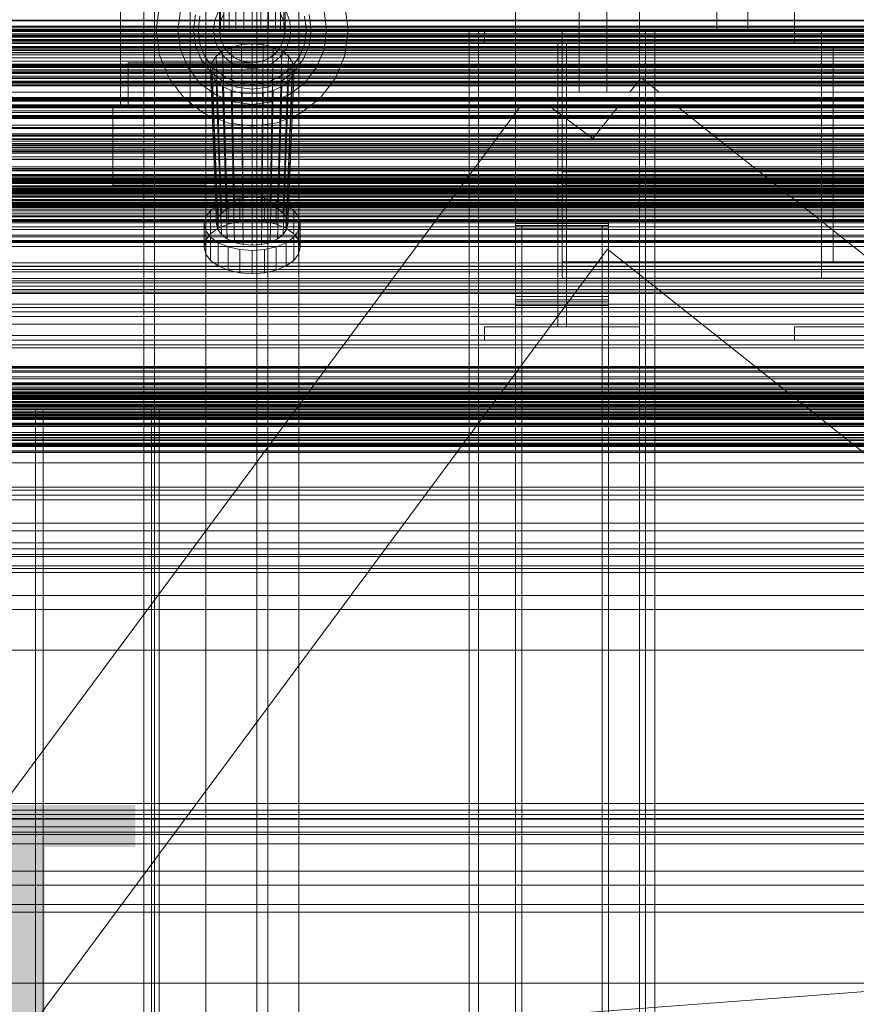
# Model space of a CAD drawing. Header units: millimetres. Extents: x -2233 to 61924, y -68080 to 6847.
# Tile 15 of 256: x -1100 to -560, y -35529 to -34893. Entities that reach past the tile are written whole.
import ezdxf

# ---------------------------------------------------------------- set-up
doc = ezdxf.new("R2010")
doc.units = ezdxf.units.MM
for name, color, linetype, lineweight in [('COTAS_O', 1, 'Continuous', 0), ('COTAS_P', 1, 'Continuous', 0), ('frontal_briquetadora', 7, 'Continuous', 0), ('frontal_C01', 7, 'Continuous', 0), ('frontal_C03', 7, 'Continuous', 0), ('frontal_C04', 7, 'Continuous', 0), ('frontal_mezcladora', 7, 'Continuous', 0), ('frontal_secador', 7, 'Continuous', 0)]:
    doc.layers.add(name, color=color, linetype=linetype, lineweight=lineweight)
doc.dimstyles.new('R19_100', dxfattribs={"dimtxt": 250, "dimasz": 150, "dimexe": 150, "dimexo": 80, "dimgap": 100, "dimtad": 1, "dimtih": 1, "dimtoh": 1, "dimdsep": 46, "dimcen": 0.09, "dimadec": 0, "dimazin": 0, "dimtfac": 1, "dimtdec": 4, "dimtofl": 0, "dimtmove": 0, "dimatfit": 3, "dimfxl": 1, "dimtolj": 1, "dimtzin": 0, "dimarcsym": 0})

# ---------------------------------------------------------------- blocks, each defined once
blk = doc.blocks.new('DIM_R27_48')
at = {"layer": 'COTAS_P'}
for p, q in [((-1750, -34600), (-1600, -34555)), ((2600, -34600), (2450, -34555)), ((-1750, -35500), (-1750, -34600)), ((-1750, -34600), (2600, -34600)), ((-1750, -34600), (-1600, -34645)), ((2600, -34600), (2450, -34645)), ((2600, -35500), (2600, -34600))]:
    blk.add_line(p, q, dxfattribs=at)
blk.add_text('4350 P', height=250, dxfattribs=at).set_placement((425, -34500))
blk = doc.blocks.new('DIM_R27_54')
at = {"layer": 'COTAS_O'}
for p, q in [((-1850, -34600), (-1850, -35300)), ((-150, -34600), (-150, -35300)), ((-1850, -35300), (-1700, -35255)), ((-150, -35300), (-300, -35255)), ((-150, -35300), (-1850, -35300)), ((-1850, -35300), (-1700, -35345)), ((-150, -35300), (-300, -35345))]:
    blk.add_line(p, q, dxfattribs=at)
blk.add_text('1700 O', height=250, rotation=180, dxfattribs=at).set_placement((-1000, -35400))
blk = doc.blocks.new('DIM_R27_55')
at = {"layer": 'COTAS_O'}
for p, q in [((-650, -33700), (50, -33700)), ((50, -33700), (5, -33850)), ((50, -34900), (50, -33700)), ((50, -33700), (95, -33850)), ((50, -34900), (5, -34750)), ((50, -34900), (95, -34750)), ((-650, -34900), (50, -34900))]:
    blk.add_line(p, q, dxfattribs=at)
blk.add_text('1200 O', height=250, rotation=90, dxfattribs=at).set_placement((-50, -34300))
blk = doc.blocks.new('DIM_R27_56')
at = {"layer": 'COTAS_O'}
for p, q in [((-650, -34200), (-500, -34155)), ((650, -34200), (500, -34155)), ((-650, -34900), (-650, -34200)), ((-650, -34200), (650, -34200)), ((-650, -34200), (-500, -34245)), ((650, -34200), (500, -34245)), ((650, -34900), (650, -34200))]:
    blk.add_line(p, q, dxfattribs=at)
blk.add_text('1300 O', height=250, dxfattribs=at).set_placement((0, -34100))
blk = doc.blocks.new('DIM_R27_57')
at = {"layer": 'COTAS_O'}
for p, q in [((-1480, -33670), (-780, -33670)), ((-780, -33670), (-825, -33820)), ((-780, -36000), (-780, -33670)), ((-780, -33670), (-735, -33820)), ((-780, -36000), (-825, -35850)), ((-780, -36000), (-735, -35850)), ((-1480, -36000), (-780, -36000))]:
    blk.add_line(p, q, dxfattribs=at)
blk.add_text('2330 O', height=250, rotation=90, dxfattribs=at).set_placement((-880, -34835))
blk = doc.blocks.new('DIM_R27_58')
at = {"layer": 'COTAS_O'}
for p, q in [((-1480, -35300), (-1330, -35255)), ((490, -35300), (340, -35255)), ((-1480, -36000), (-1480, -35300)), ((-1480, -35300), (490, -35300)), ((-1480, -35300), (-1330, -35345)), ((490, -35300), (340, -35345)), ((490, -36000), (490, -35300))]:
    blk.add_line(p, q, dxfattribs=at)
blk.add_text('1970 O', height=250, dxfattribs=at).set_placement((-495, -35200))
blk = doc.blocks.new('DIM_R27_59')
at = {"layer": 'COTAS_O'}
for p, q in [((-1400, -33000), (-700, -33000)), ((-700, -33000), (-745, -33150)), ((-700, -36000), (-700, -33000)), ((-700, -33000), (-655, -33150)), ((-700, -36000), (-745, -35850)), ((-700, -36000), (-655, -35850)), ((-1400, -36000), (-700, -36000))]:
    blk.add_line(p, q, dxfattribs=at)
blk.add_text('3000 O', height=250, rotation=90, dxfattribs=at).set_placement((-800, -34500))
blk = doc.blocks.new('DIM_R27_60')
at = {"layer": 'COTAS_O'}
for p, q in [((-1400, -35300), (-1250, -35255)), ((1400, -35300), (1250, -35255)), ((-1400, -36000), (-1400, -35300)), ((-1400, -35300), (1400, -35300)), ((-1400, -35300), (-1250, -35345)), ((1400, -35300), (1250, -35345)), ((1400, -36000), (1400, -35300))]:
    blk.add_line(p, q, dxfattribs=at)
blk.add_text('2800 O', height=250, dxfattribs=at).set_placement((0, -35200))

msp = doc.modelspace()

# ---------------------------------------------------------------- linework, layer by layer
at = {"layer": 'frontal_briquetadora'}
for p, q in [((-739, -34736), (-739, -34940)), ((-721, -34736), (-721, -34940)), ((-706.157, -34940), (-698.89, -34930.857)), ((-687.386, -34940), (-698.89, -34930.857)), ((-1480, -34940), (-500, -34940)), ((-1330, -34940), (-500, -34940)), ((-721, -34940), (-739, -34940)), ((-706.157, -34940), (-687.386, -34940)), ((-1330, -35694.962), (-777.418, -34950)), ((-1330, -34950), (340, -34950)), ((-1330, -34950), (-320, -34950)), ((-777.418, -34950), (-756.963, -34950)), ((-756.963, -34950), (-730, -34970)), ((-730, -34970), (-714.105, -34950)), ((-714.105, -34950), (-674.804, -34950)), ((-674.804, -34950), (340, -35756.525)), ((-1330, -35862.816), (-720.639, -35041.307)), ((-720.639, -35041.307), (340, -35884.261))]:
    msp.add_line(p, q, dxfattribs=at)
at = {"layer": 'frontal_C01'}
for p, q in [((-1020, -35975), (-1020, -33925.304)), ((-1013, -35975), (-1013, -33925.304)), ((-947, -35975), (-947, -33925.304)), ((-940, -35975), (-940, -33925.304))]:
    msp.add_line(p, q, dxfattribs=at)
at = {"layer": 'frontal_C03'}
for p, q in [((1250, -34899.448), (-1250, -34899.448)), ((1250, -34900.33), (-1250, -34900.33)), ((1250, -34900.983), (-1250, -34900.983)), ((1250, -34903.291), (-1250, -34903.291)), ((-1250, -34904.348), (1250, -34904.348)), ((1250, -34907.2), (-1250, -34907.2)), ((1250, -34908.257), (-1250, -34908.257)), ((1250, -34910.565), (-1250, -34910.565)), ((1250, -34911.218), (-1250, -34911.218)), ((1250, -34912.1), (-1250, -34912.1)), ((1250, -34921.906), (-1250, -34921.906)), ((1250, -34922.787), (-1250, -34922.787)), ((1250, -34923.441), (-1250, -34923.441)), ((1250, -34925.748), (-1250, -34925.748)), ((-1250, -34926.806), (1250, -34926.806)), ((1250, -34929.658), (-1250, -34929.658)), ((1250, -34930.715), (-1250, -34930.715)), ((1250, -34933.022), (-1250, -34933.022)), ((1250, -34933.676), (-1250, -34933.676)), ((1250, -34934.557), (-1250, -34934.557)), ((1250, -34944.364), (-1250, -34944.364)), ((1250, -34945.245), (-1250, -34945.245)), ((1250, -34945.898), (-1250, -34945.898)), ((1250, -34948.206), (-1250, -34948.206)), ((1530, -34950.129), (-1530, -34950.129)), ((-1250, -34949.263), (1250, -34949.263)), ((1250, -34952.115), (-1250, -34952.115)), ((1250, -34953.173), (-1250, -34953.173)), ((1530, -34955.129), (-1530, -34955.129)), ((-1500, -34961.228), (1500, -34961.228)), ((1270, -34955.96), (-1270, -34955.96)), ((-1270, -34956.859), (1270, -34956.859)), ((1250, -34955.48), (-1250, -34955.48)), ((1250, -34956.134), (-1250, -34956.134)), ((1250, -34957.015), (-1250, -34957.015)), ((1250, -34966.821), (-1250, -34966.821)), ((1250, -34967.703), (-1250, -34967.703)), ((1500, -34970.211), (-1500, -34970.211)), ((1250, -34968.356), (-1250, -34968.356)), ((1250, -34970.664), (-1250, -34970.664)), ((-1250, -34971.721), (1250, -34971.721)), ((-1250, -34973.155), (1250, -34973.155)), ((-1250, -34973.953), (1250, -34973.953)), ((-1250, -34974.537), (1250, -34974.537)), ((1250, -34974.573), (-1250, -34974.573)), ((1250, -34975.63), (-1250, -34975.63)), ((-1250, -34976.875), (1250, -34976.875)), ((1250, -34977.938), (-1250, -34977.938)), ((-1250, -34978.004), (1250, -34978.004)), ((1250, -34978.591), (-1250, -34978.591)), ((1250, -34979.473), (-1250, -34979.473)), ((-1250, -34981.724), (1250, -34981.724)), ((-1250, -34983.32), (1250, -34983.32)), ((-1250, -34988.167), (1250, -34988.167)), ((1250, -34989.279), (-1250, -34989.279)), ((-1250, -34990.123), (1250, -34990.123)), ((1250, -34990.16), (-1250, -34990.16)), ((1250, -34990.814), (-1250, -34990.814)), ((1500, -34995.334), (-1500, -34995.334)), ((-1268, -34996.141), (1268, -34996.141)), ((-1268, -34996.365), (1268, -34996.365)), ((-1268, -34996.53), (1268, -34996.53)), ((-1268, -34997.187), (1268, -34997.187)), ((-1268, -34997.505), (1268, -34997.505)), ((-1268, -34998.551), (1268, -34998.551)), ((-1268, -34999), (1268, -34999)), ((1250, -34993.121), (-1250, -34993.121)), ((-1250, -34994.178), (1250, -34994.178)), ((-1250, -34995.768), (1250, -34995.768)), ((1250, -34997.031), (-1250, -34997.031)), ((1250, -34997.949), (-1250, -34997.949)), ((1250, -34998.088), (-1250, -34998.088)), ((1530, -35005.129), (-1530, -35005.129)), ((-1500, -35004.317), (1500, -35004.317)), ((-1268, -35000.363), (1268, -35000.363)), ((-1268, -35000.913), (1268, -35000.913)), ((-1268, -35002.501), (1268, -35002.501)), ((1268, -35003.114), (-1268, -35003.114)), ((-1268, -35004.818), (1268, -35004.818)), ((-1268, -35005.453), (1268, -35005.453)), ((1250, -35000.395), (-1250, -35000.395)), ((1250, -35001.049), (-1250, -35001.049)), ((1250, -35001.93), (-1250, -35001.93)), ((-1250, -35004.006), (1250, -35004.006)), ((1530, -35010.129), (-1530, -35010.129)), ((-1268, -35007.156), (1268, -35007.156)), ((-1268, -35007.77), (1268, -35007.77)), ((-1268, -35009.357), (1268, -35009.357)), ((-1268, -35009.907), (1268, -35009.907)), ((-1268, -35011.271), (1268, -35011.271)), ((-1268, -35011.72), (1268, -35011.72)), ((-1250, -35006.264), (1250, -35006.264)), ((1250, -35011.737), (-1250, -35011.737)), ((-1268, -35012.766), (1268, -35012.766)), ((-1268, -35013.083), (1268, -35013.083)), ((-1268, -35013.741), (1268, -35013.741)), ((-1268, -35013.905), (1268, -35013.905)), ((-1268, -35014.13), (1268, -35014.13)), ((-1250, -35012.322), (1250, -35012.322)), ((1250, -35012.618), (-1250, -35012.618)), ((1250, -35013.271), (-1250, -35013.271)), ((-1250, -35014.503), (1250, -35014.503)), ((1250, -35015.579), (-1250, -35015.579)), ((-1250, -35016.636), (1250, -35016.636)), ((1250, -35019.488), (-1250, -35019.488)), ((-1250, -35020.147), (1250, -35020.147)), ((1250, -35020.546), (-1250, -35020.546)), ((-1250, -35022.103), (1250, -35022.103)), ((1250, -35022.853), (-1250, -35022.853)), ((1250, -35023.506), (-1250, -35023.506)), ((1250, -35024.388), (-1250, -35024.388)), ((-1250, -35026.95), (1250, -35026.95)), ((-1250, -35028.547), (1250, -35028.547)), ((-1250, -35032.266), (1250, -35032.266)), ((-1250, -35033.395), (1250, -35033.395)), ((-1250, -35035.733), (1250, -35035.733)), ((-1250, -35036.318), (1250, -35036.318)), ((-1250, -35037.115), (1250, -35037.115)), ((1250, -35050.062), (-1250, -35050.062)), ((-1500, -35055.95), (1500, -35055.95)), ((1250, -35052.554), (-1250, -35052.554)), ((1250, -35054.381), (-1250, -35054.381)), ((1250, -35061.687), (-1250, -35061.687)), ((1500, -35067.358), (-1500, -35067.358)), ((1500, -35067.643), (-1500, -35067.643)), ((-1270, -35068.997), (1270, -35068.997)), ((1250, -35065.216), (-1250, -35065.216)), ((1270, -35069.896), (-1270, -35069.896)), ((-1500, -35079.051), (1500, -35079.051)), ((1250, -35076.838), (-1250, -35076.838)), ((1250, -35081.828), (-1250, -35081.828)), ((1250, -35096.975), (-1250, -35096.975)), ((1250, -35103.087), (-1250, -35103.087)), ((-1250, -35116.939), (1250, -35116.939)), ((-1250, -35117.572), (1250, -35117.572)), ((-1250, -35118.036), (1250, -35118.036)), ((-1250, -35119.892), (1250, -35119.892)), ((1250, -35120.726), (-1250, -35120.726)), ((-1250, -35120.788), (1250, -35120.788)), ((-1250, -35123.74), (1250, -35123.74)), ((-1250, -35125.008), (1250, -35125.008)), ((1570, -35128.303), (-1570, -35128.303)), ((1570, -35128.562), (-1570, -35128.562)), ((1570, -35131.347), (-1570, -35131.347)), ((1570, -35132.085), (-1570, -35132.085)), ((-1250, -35127.542), (1250, -35127.542)), ((-1250, -35128.855), (1250, -35128.855)), ((-1250, -35130.407), (1250, -35130.407)), ((1570, -35137.231), (-1570, -35137.231)), ((1570, -35138.335), (-1570, -35138.335)), ((-1500, -35133.329), (1500, -35133.329)), ((-1500, -35133.553), (1500, -35133.553)), ((-1500, -35133.718), (1500, -35133.718)), ((-1500, -35134.375), (1500, -35134.375)), ((-1500, -35134.693), (1500, -35134.693)), ((-1500, -35135.739), (1500, -35135.739)), ((-1500, -35136.188), (1500, -35136.188)), ((-1500, -35137.551), (1500, -35137.551)), ((-1500, -35138.101), (1500, -35138.101)), ((-1250, -35134.888), (1250, -35134.888)), ((1250, -35136.619), (-1250, -35136.619)), ((-1570, -35145.059), (1570, -35145.059)), ((-1500, -35139.689), (1500, -35139.689)), ((1500, -35140.302), (-1500, -35140.302)), ((-1500, -35142.006), (1500, -35142.006)), ((-1500, -35142.641), (1500, -35142.641)), ((-1500, -35144.345), (1500, -35144.345)), ((-1500, -35144.958), (1500, -35144.958)), ((-1250, -35141.427), (1250, -35141.427)), ((-1250, -35143.22), (1250, -35143.22)), ((1570, -35146.361), (-1570, -35146.361)), ((-1500, -35146.546), (1500, -35146.546)), ((-1500, -35147.096), (1500, -35147.096)), ((-1500, -35148.459), (1500, -35148.459)), ((-1500, -35148.908), (1500, -35148.908)), ((-1500, -35149.954), (1500, -35149.954)), ((-1500, -35150.272), (1500, -35150.272)), ((-1500, -35150.929), (1500, -35150.929)), ((-1500, -35151.093), (1500, -35151.093)), ((-1500, -35151.318), (1500, -35151.318)), ((1250, -35146.472), (-1250, -35146.472)), ((-1250, -35148.028), (1250, -35148.028)), ((-1250, -35149.759), (1250, -35149.759)), ((1570, -35153.639), (-1570, -35153.639)), ((1570, -35154.941), (-1570, -35154.941)), ((1250, -35153.528), (-1250, -35153.528)), ((-1250, -35154.239), (1250, -35154.239)), ((-1250, -35155.792), (1250, -35155.792)), ((1570, -35161.665), (-1570, -35161.665)), ((1570, -35162.769), (-1570, -35162.769)), ((-1250, -35159.639), (1250, -35159.639)), ((-1250, -35160.906), (1250, -35160.906)), ((-1250, -35163.859), (1250, -35163.859)), ((1570, -35167.915), (-1570, -35167.915)), ((1570, -35168.653), (-1570, -35168.653)), ((-1250, -35164.755), (1250, -35164.755)), ((-1250, -35166.611), (1250, -35166.611)), ((-1250, -35167.075), (1250, -35167.075)), ((-1250, -35167.708), (1250, -35167.708)), ((1570, -35171.438), (-1570, -35171.438)), ((1570, -35171.697), (-1570, -35171.697)), ((1250, -35172.458), (-1250, -35172.458)), ((1250, -35179.274), (-1250, -35179.274)), ((1250, -35196.913), (-1250, -35196.913)), ((1250, -35203.025), (-1250, -35203.025)), ((1250, -35218.172), (-1250, -35218.172)), ((1250, -35223.162), (-1250, -35223.162)), ((-1500, -35230.719), (1500, -35230.719)), ((1500, -35239.702), (-1500, -35239.702)), ((1250, -35234.784), (-1250, -35234.784)), ((1250, -35238.313), (-1250, -35238.313)), ((1250, -35245.619), (-1250, -35245.619)), ((1250, -35247.446), (-1250, -35247.446)), ((1250, -35249.938), (-1250, -35249.938)), ((1500, -35264.825), (-1500, -35264.825)), ((-1500, -35273.808), (1500, -35273.808)), ((1530, -35409.158), (-1530, -35409.158)), ((-1500, -35408.612), (1500, -35408.612)), ((1530, -35414.158), (-1530, -35414.158)), ((1500, -35417.595), (-1500, -35417.595)), ((1500, -35442.718), (-1500, -35442.718)), ((-1500, -35451.701), (1500, -35451.701)), ((1530, -35464.158), (-1530, -35464.158)), ((1530, -35469.158), (-1530, -35469.158))]:
    msp.add_line(p, q, dxfattribs=at)
at = {"layer": 'frontal_C04'}
for p, q in [((-1400, -35419), (-420, -35419)), ((-1400, -35425), (-420, -35425)), ((-1751.122, -35610.042), (-551.122, -35520.042)), ((-1750, -35515), (-550, -35515))]:
    msp.add_line(p, q, dxfattribs=at)
at = {"layer": 'frontal_mezcladora'}
for p, q in [((-980, -35980), (-980, -33390)), ((-920, -35980), (-920, -33390)), ((-971.2, -34900), (-971.2, -33450)), ((-970.478, -34900), (-970.478, -33450)), ((-968.36, -34900), (-968.36, -33450)), ((-964.991, -34900), (-964.991, -33450)), ((-960.6, -34900), (-960.6, -33450)), ((-955.487, -34900), (-955.487, -33450)), ((-950, -33450), (-950, -34900)), ((-944.513, -34900), (-944.513, -33450)), ((-939.4, -34900), (-939.4, -33450)), ((-935.009, -34900), (-935.009, -33450)), ((-931.64, -34900), (-931.64, -33450)), ((-929.522, -34900), (-929.522, -33450)), ((-928.8, -34900), (-928.8, -33450)), ((-1035, -34950), (-1035, -34720)), ((-990, -34950), (-990, -34720)), ((-600, -34900), (-600, -34820)), ((-1012, -34900), (-1009.887, -34883.953)), ((-890.113, -34883.953), (-888, -34900)), ((-630, -34900), (-630, -34880)), ((-998, -34900), (-996.364, -34887.577)), ((-988, -34900), (-986.705, -34890.165)), ((-985, -34900), (-983.807, -34890.941)), ((-974.148, -34893.53), (-971.651, -34887.5)), ((-970.478, -34894.513), (-968.36, -34889.4)), ((-931.64, -34889.4), (-929.522, -34894.513)), ((-928.349, -34887.5), (-925.852, -34893.53)), ((-916.193, -34890.941), (-915, -34900)), ((-913.295, -34890.165), (-912, -34900)), ((-903.636, -34887.577), (-902, -34900)), ((-975, -34900), (-974.148, -34893.53)), ((-971.2, -34900), (-970.478, -34894.513)), ((-929.522, -34894.513), (-928.8, -34900)), ((-925.852, -34893.53), (-925, -34900)), ((-1009.887, -34916.047), (-1012, -34900)), ((-996.364, -34912.423), (-998, -34900)), ((-986.705, -34909.835), (-988, -34900)), ((-983.807, -34909.059), (-985, -34900)), ((-974.148, -34906.47), (-975, -34900)), ((-970.478, -34905.487), (-971.2, -34900)), ((-970.478, -34900), (-971.2, -34900)), ((-968.36, -34900), (-970.478, -34900)), ((-964.991, -34900), (-968.36, -34900)), ((-960.6, -34900), (-964.991, -34900)), ((-955.487, -34900), (-960.6, -34900)), ((-950, -34900), (-955.487, -34900)), ((-944.513, -34900), (-950, -34900)), ((-944.513, -34900), (-939.4, -34900)), ((-939.4, -34900), (-935.009, -34900)), ((-935.009, -34900), (-931.64, -34900)), ((-931.64, -34900), (-929.522, -34900)), ((-928.8, -34900), (-929.522, -34905.487)), ((-929.522, -34900), (-928.8, -34900)), ((-925, -34900), (-925.852, -34906.47)), ((-915, -34900), (-916.193, -34909.059)), ((-912, -34900), (-913.295, -34909.835)), ((-902, -34900), (-903.636, -34912.423)), ((-888, -34900), (-890.113, -34916.047)), ((-810, -34900), (-804, -34900)), ((-810, -35988), (-810, -34900)), ((-804, -35988), (-804, -34900)), ((-804, -34900), (-696, -34900)), ((-800, -34900), (-700, -34900)), ((-800, -34908.5), (-800, -34900)), ((-750, -34900), (750, -34900)), ((-750, -34900), (-750, -34910.5)), ((-750, -34900), (-400, -34900)), ((-750, -34900), (-750, -34908.5)), ((-700, -34908.5), (-700, -34900)), ((-696, -34900), (-690, -34900)), ((-696, -35988), (-696, -34900)), ((-690, -35988), (-690, -34900)), ((-630, -34900), (-470, -34900)), ((-600, -34900), (600, -34900)), ((-600, -34900), (-500, -34900)), ((-600, -34908.5), (-600, -34900)), ((-582.5, -34900), (-517.5, -34900)), ((-582.5, -34910.5), (-582.5, -34900)), ((-982.909, -34919), (-986.705, -34909.835)), ((-980.311, -34917.5), (-983.807, -34909.059)), ((-971.651, -34912.5), (-974.148, -34906.47)), ((-968.36, -34910.6), (-970.478, -34905.487)), ((-963.5, -34910.97), (-956.988, -34909.352)), ((-956.988, -34909.352), (-950, -34908.8)), ((-956.988, -34909.352), (-955.953, -35011.67)), ((-950, -34908.8), (-943.012, -34909.352)), ((-950, -34908.8), (-950, -35011.2)), ((-943.012, -34909.352), (-944.047, -35011.67)), ((-943.012, -34909.352), (-936.5, -34910.97)), ((-929.522, -34905.487), (-931.64, -34910.6)), ((-925.852, -34906.47), (-928.349, -34912.5)), ((-916.193, -34909.059), (-919.689, -34917.5)), ((-913.295, -34909.835), (-917.091, -34919)), ((-800, -34908.5), (-700, -34908.5)), ((-752.8, -34908.5), (-747.2, -34908.5)), ((-752.8, -35091.5), (-752.8, -34908.5)), ((-750, -34908.5), (-400, -34908.5)), ((-750, -34908.5), (-750, -34991.5)), ((-750, -34910.5), (750, -34910.5)), ((-750, -34910.5), (-750, -35049.5)), ((-747.2, -35091.5), (-747.2, -34908.5)), ((-600, -34908.5), (-500, -34908.5)), ((-582.5, -34910.5), (-517.5, -34910.5)), ((-582.5, -34910.5), (-575, -34910.5)), ((-582.5, -35049.5), (-582.5, -34910.5)), ((-575, -35049.5), (-575, -34910.5)), ((-1003.694, -34931), (-1009.887, -34916.047)), ((-991.569, -34924), (-996.364, -34912.423)), ((-973.383, -34916.9), (-969.092, -34913.545)), ((-967.678, -34917.678), (-971.651, -34912.5)), ((-969.092, -34913.545), (-963.5, -34910.97)), ((-969.092, -34913.545), (-966.263, -35015.242)), ((-964.991, -34914.991), (-968.36, -34910.6)), ((-960.6, -34918.36), (-964.991, -34914.991)), ((-963.5, -34910.97), (-961.5, -35013.049)), ((-935.009, -34914.991), (-939.4, -34918.36)), ((-936.5, -34910.97), (-938.5, -35013.049)), ((-936.5, -34910.97), (-930.908, -34913.545)), ((-931.64, -34910.6), (-935.009, -34914.991)), ((-930.908, -34913.545), (-933.737, -35015.242)), ((-928.349, -34912.5), (-932.322, -34917.678)), ((-930.908, -34913.545), (-926.617, -34916.9)), ((-903.636, -34912.423), (-908.431, -34924)), ((-890.113, -34916.047), (-896.306, -34931)), ((-1030, -34921.2), (-950, -34921.2)), ((-1030, -34950), (-1030, -34921.2)), ((-976.87, -34926.87), (-982.909, -34919)), ((-974.749, -34924.749), (-980.311, -34917.5)), ((-977, -34925), (-976.08, -34920.807)), ((-976.08, -34920.807), (-973.383, -34916.9)), ((-976.08, -34920.807), (-972.216, -35021.428)), ((-973.383, -34916.9), (-969.919, -35018.1)), ((-962.5, -34921.651), (-967.678, -34917.678)), ((-956.47, -34924.148), (-962.5, -34921.651)), ((-955.487, -34920.478), (-960.6, -34918.36)), ((-950, -34921.2), (-955.487, -34920.478)), ((-944.513, -34920.478), (-950, -34921.2)), ((-950, -34950), (-950, -34921.2)), ((-939.4, -34918.36), (-944.513, -34920.478)), ((-937.5, -34921.651), (-943.53, -34924.148)), ((-932.322, -34917.678), (-937.5, -34921.651)), ((-926.617, -34916.9), (-930.081, -35018.1)), ((-923.92, -34920.807), (-927.784, -35021.428)), ((-926.617, -34916.9), (-923.92, -34920.807)), ((-919.689, -34917.5), (-925.251, -34924.749)), ((-923.92, -34920.807), (-923, -34925)), ((-917.091, -34919), (-923.13, -34926.87)), ((-983.941, -34933.941), (-991.569, -34924)), ((-976.08, -34929.193), (-977, -34925)), ((-973, -35025), (-977, -34925)), ((-969, -34932.909), (-976.87, -34926.87)), ((-973.383, -34933.1), (-976.08, -34929.193)), ((-976.08, -34929.193), (-972.216, -35028.572)), ((-967.5, -34930.311), (-974.749, -34924.749)), ((-950, -34925), (-956.47, -34924.148)), ((-943.53, -34924.148), (-950, -34925)), ((-925.251, -34924.749), (-932.5, -34930.311)), ((-923.13, -34926.87), (-931, -34932.909)), ((-923.92, -34929.193), (-927.784, -35028.572)), ((-923, -34925), (-927, -35025)), ((-923.92, -34929.193), (-926.617, -34933.1)), ((-923, -34925), (-923.92, -34929.193)), ((-908.431, -34924), (-916.059, -34933.941)), ((-993.841, -34943.841), (-1003.694, -34931)), ((-974, -34941.569), (-983.941, -34933.941)), ((-969.092, -34936.455), (-973.383, -34933.1)), ((-973.383, -34933.1), (-969.919, -35031.9)), ((-959.835, -34936.705), (-969, -34932.909)), ((-959.059, -34933.807), (-967.5, -34930.311)), ((-950, -34935), (-959.059, -34933.807)), ((-940.941, -34933.807), (-950, -34935)), ((-932.5, -34930.311), (-940.941, -34933.807)), ((-931, -34932.909), (-940.165, -34936.705)), ((-926.617, -34933.1), (-930.908, -34936.455)), ((-926.617, -34933.1), (-930.081, -35031.9)), ((-916.059, -34933.941), (-926, -34941.569)), ((-896.306, -34931), (-906.159, -34943.841)), ((-962.423, -34946.364), (-974, -34941.569)), ((-963.5, -34939.03), (-969.092, -34936.455)), ((-969.092, -34936.455), (-966.263, -35034.758)), ((-956.988, -34940.648), (-963.5, -34939.03)), ((-963.5, -34939.03), (-961.5, -35036.951)), ((-950, -34938), (-959.835, -34936.705)), ((-950, -34941.2), (-956.988, -34940.648)), ((-956.988, -34940.648), (-955.953, -35038.33)), ((-940.165, -34936.705), (-950, -34938)), ((-943.012, -34940.648), (-950, -34941.2)), ((-950, -34941.2), (-950, -35038.8)), ((-943.012, -34940.648), (-944.047, -35038.33)), ((-936.5, -34939.03), (-943.012, -34940.648)), ((-936.5, -34939.03), (-938.5, -35036.951)), ((-926, -34941.569), (-937.577, -34946.364)), ((-930.908, -34936.455), (-936.5, -34939.03)), ((-930.908, -34936.455), (-933.737, -35034.758)), ((-981, -34953.694), (-993.841, -34943.841)), ((-950, -34948), (-962.423, -34946.364)), ((-937.577, -34946.364), (-950, -34948)), ((-906.159, -34943.841), (-919, -34953.694)), ((-1040, -34950), (-980, -34950)), ((-1040, -35000), (-1040, -34950)), ((-1035, -34950), (-990, -34950)), ((-1030, -34950), (-950, -34950)), ((-966.047, -34959.887), (-981, -34953.694)), ((-980, -35000), (-980, -34950)), ((-919, -34953.694), (-933.953, -34959.887)), ((-950, -34962), (-966.047, -34959.887)), ((-933.953, -34959.887), (-950, -34962)), ((-750, -34991.5), (-400, -34991.5)), ((-750, -34991.5), (-750, -35000)), ((-1040, -35000), (-980, -35000)), ((-750, -35000), (-400, -35000)), ((-971.92, -35012.841), (-965.5, -35010.108)), ((-965.5, -35010.108), (-958.023, -35008.39)), ((-965.5, -35010.108), (-965.5, -35025.108)), ((-955.953, -35011.67), (-961.5, -35013.049)), ((-958.023, -35008.39), (-950, -35007.804)), ((-958.023, -35008.39), (-958.023, -35023.39)), ((-950, -35011.2), (-955.953, -35011.67)), ((-950, -35007.804), (-941.977, -35008.39)), ((-950, -35007.804), (-950, -35022.804)), ((-944.047, -35011.67), (-950, -35011.2)), ((-938.5, -35013.049), (-944.047, -35011.67)), ((-941.977, -35008.39), (-934.5, -35010.108)), ((-941.977, -35008.39), (-941.977, -35023.39)), ((-934.5, -35010.108), (-928.08, -35012.841)), ((-934.5, -35010.108), (-934.5, -35025.108)), ((-979.944, -35020.549), (-976.847, -35016.402)), ((-976.847, -35016.402), (-971.92, -35012.841)), ((-976.847, -35016.402), (-976.847, -35031.402)), ((-969.919, -35018.1), (-972.216, -35021.428)), ((-971.92, -35012.841), (-971.92, -35027.841)), ((-966.263, -35015.242), (-969.919, -35018.1)), ((-961.5, -35013.049), (-966.263, -35015.242)), ((-933.737, -35015.242), (-938.5, -35013.049)), ((-930.081, -35018.1), (-933.737, -35015.242)), ((-927.784, -35021.428), (-930.081, -35018.1)), ((-928.08, -35012.841), (-923.153, -35016.402)), ((-928.08, -35012.841), (-928.08, -35027.841)), ((-923.153, -35016.402), (-920.056, -35020.549)), ((-923.153, -35016.402), (-923.153, -35031.402)), ((-981, -35025), (-979.944, -35020.549)), ((-979.944, -35020.549), (-979.944, -35035.549)), ((-972.216, -35021.428), (-973, -35025)), ((-958.023, -35023.39), (-965.5, -35025.108)), ((-950, -35022.804), (-958.023, -35023.39)), ((-941.977, -35023.39), (-950, -35022.804)), ((-934.5, -35025.108), (-941.977, -35023.39)), ((-927, -35025), (-927.784, -35021.428)), ((-920.056, -35020.549), (-919, -35025)), ((-920.056, -35020.549), (-920.056, -35035.549)), ((-780, -35872.255), (-780, -35022.255)), ((-780, -35022.255), (-720, -35022.255)), ((-780, -35025.954), (-780, -35022.255)), ((-780, -35874.749), (-780, -35024.749)), ((-780, -35024.749), (-720, -35024.749)), ((-780, -35028.116), (-780, -35024.749)), ((-720, -35022.255), (-720, -35872.255)), ((-720, -35022.255), (-720, -35025.954)), ((-720, -35024.749), (-720, -35874.749)), ((-720, -35024.749), (-720, -35028.116)), ((-979.944, -35029.451), (-981, -35025)), ((-981, -35040), (-981, -35025)), ((-976.847, -35033.598), (-979.944, -35029.451)), ((-979.944, -35029.451), (-979.944, -35044.451)), ((-971.92, -35027.841), (-976.847, -35031.402)), ((-973, -35025), (-972.216, -35028.572)), ((-972.216, -35028.572), (-969.919, -35031.9)), ((-965.5, -35025.108), (-971.92, -35027.841)), ((-928.08, -35027.841), (-934.5, -35025.108)), ((-930.081, -35031.9), (-927.784, -35028.572)), ((-923.153, -35031.402), (-928.08, -35027.841)), ((-927.784, -35028.572), (-927, -35025)), ((-920.056, -35029.451), (-923.153, -35033.598)), ((-919, -35025), (-920.056, -35029.451)), ((-920.056, -35029.451), (-920.056, -35044.451)), ((-919, -35025), (-919, -35040)), ((-720, -35025.954), (-780, -35025.954)), ((-780, -35025.954), (-780, -35875.954)), ((-780, -35025.954), (-776, -35025.954)), ((-780, -35074.046), (-780, -35025.954)), ((-720, -35028.116), (-780, -35028.116)), ((-780, -35028.116), (-780, -35878.116)), ((-780, -35028.116), (-776, -35028.116)), ((-780, -35071.884), (-780, -35028.116)), ((-776, -35025.954), (-776, -35875.954)), ((-776, -35025.954), (-776, -35074.046)), ((-776, -35028.116), (-776, -35878.116)), ((-776, -35028.116), (-776, -35071.884)), ((-724, -35875.954), (-724, -35025.954)), ((-724, -35025.954), (-720, -35025.954)), ((-724, -35074.046), (-724, -35025.954)), ((-724, -35878.116), (-724, -35028.116)), ((-724, -35028.116), (-720, -35028.116)), ((-724, -35071.884), (-724, -35028.116)), ((-720, -35875.954), (-720, -35025.954)), ((-720, -35025.954), (-720, -35074.046)), ((-720, -35878.116), (-720, -35028.116)), ((-720, -35028.116), (-720, -35071.884)), ((-979.944, -35035.549), (-981, -35040)), ((-976.847, -35031.402), (-979.944, -35035.549)), ((-971.92, -35037.159), (-976.847, -35033.598)), ((-976.847, -35033.598), (-976.847, -35048.598)), ((-965.5, -35039.892), (-971.92, -35037.159)), ((-971.92, -35037.159), (-971.92, -35052.159)), ((-969.919, -35031.9), (-966.263, -35034.758)), ((-966.263, -35034.758), (-961.5, -35036.951)), ((-961.5, -35036.951), (-955.953, -35038.33)), ((-944.047, -35038.33), (-938.5, -35036.951)), ((-938.5, -35036.951), (-933.737, -35034.758)), ((-928.08, -35037.159), (-934.5, -35039.892)), ((-933.737, -35034.758), (-930.081, -35031.9)), ((-923.153, -35033.598), (-928.08, -35037.159)), ((-928.08, -35037.159), (-928.08, -35052.159)), ((-920.056, -35035.549), (-923.153, -35031.402)), ((-923.153, -35033.598), (-923.153, -35048.598)), ((-919, -35040), (-920.056, -35035.549)), ((-981, -35040), (-979.944, -35044.451)), ((-958.023, -35041.61), (-965.5, -35039.892)), ((-965.5, -35039.892), (-965.5, -35054.892)), ((-950, -35042.196), (-958.023, -35041.61)), ((-958.023, -35041.61), (-958.023, -35056.61)), ((-955.953, -35038.33), (-950, -35038.8)), ((-950, -35038.8), (-944.047, -35038.33)), ((-941.977, -35041.61), (-950, -35042.196)), ((-950, -35042.196), (-950, -35057.196)), ((-934.5, -35039.892), (-941.977, -35041.61)), ((-941.977, -35041.61), (-941.977, -35056.61)), ((-934.5, -35039.892), (-934.5, -35054.892)), ((-920.056, -35044.451), (-919, -35040)), ((-979.944, -35044.451), (-976.847, -35048.598)), ((-976.847, -35048.598), (-971.92, -35052.159)), ((-928.08, -35052.159), (-923.153, -35048.598)), ((-923.153, -35048.598), (-920.056, -35044.451)), ((-750, -35049.5), (750, -35049.5)), ((-750, -35049.5), (-750, -35060)), ((-582.5, -35049.5), (-517.5, -35049.5)), ((-582.5, -35060), (-582.5, -35049.5)), ((-582.5, -35049.5), (-575, -35049.5)), ((-971.92, -35052.159), (-965.5, -35054.892)), ((-965.5, -35054.892), (-958.023, -35056.61)), ((-958.023, -35056.61), (-950, -35057.196)), ((-950, -35057.196), (-941.977, -35056.61)), ((-941.977, -35056.61), (-934.5, -35054.892)), ((-934.5, -35054.892), (-928.08, -35052.159)), ((-750, -35060), (750, -35060)), ((-582.5, -35060), (-517.5, -35060)), ((-780, -35921.884), (-780, -35071.884)), ((-780, -35071.884), (-720, -35071.884)), ((-780, -35075.251), (-780, -35071.884)), ((-776, -35071.884), (-780, -35071.884)), ((-780, -35924.046), (-780, -35074.046)), ((-780, -35074.046), (-720, -35074.046)), ((-780, -35077.745), (-780, -35074.046)), ((-776, -35074.046), (-780, -35074.046)), ((-720, -35075.251), (-780, -35075.251)), ((-780, -35075.251), (-780, -35925.251)), ((-776, -35921.884), (-776, -35071.884)), ((-776, -35924.046), (-776, -35074.046)), ((-720, -35071.884), (-724, -35071.884)), ((-724, -35071.884), (-724, -35921.884)), ((-720, -35074.046), (-724, -35074.046)), ((-724, -35074.046), (-724, -35924.046)), ((-720, -35071.884), (-720, -35921.884)), ((-720, -35071.884), (-720, -35075.251)), ((-720, -35074.046), (-720, -35924.046)), ((-720, -35074.046), (-720, -35077.745)), ((-720, -35925.251), (-720, -35075.251)), ((-720, -35077.745), (-780, -35077.745)), ((-780, -35077.745), (-780, -35927.745)), ((-720, -35927.745), (-720, -35077.745)), ((-800, -35091.5), (-700, -35091.5)), ((-800, -35100), (-800, -35091.5)), ((-752.8, -35091.5), (-747.2, -35091.5)), ((-700, -35100), (-700, -35091.5)), ((-600, -35091.5), (-500, -35091.5)), ((-600, -35100), (-600, -35091.5)), ((-800, -35100), (-700, -35100)), ((-600, -35100), (-500, -35100))]:
    msp.add_line(p, q, dxfattribs=at)
at = {"layer": 'frontal_secador'}
for p, q in [((-1250, -34893.65), (1250, -34893.65)), ((-1250, -34894), (1250, -34894)), ((1250, -34897.382), (-1250, -34897.382)), ((1250, -34898), (-1250, -34898)), ((1250, -34899.689), (-1250, -34899.689)), ((1250, -34902.485), (-1250, -34902.485)), ((1250, -34904), (-1250, -34904)), ((1250, -34904.545), (-1250, -34904.545)), ((1250, -34906.144), (-1250, -34906.144)), ((1250, -34906.709), (-1250, -34906.709)), ((-1250, -34908.142), (1250, -34908.142)), ((1250, -34908.686), (-1250, -34908.686)), ((1320, -34912), (-1320, -34912)), ((1320, -34912.273), (-1320, -34912.273)), ((1320, -34913.072), (-1320, -34913.072)), ((1320, -34914.343), (-1320, -34914.343)), ((1320, -34916), (-1320, -34916)), ((1250, -34912), (-1250, -34912)), ((1250, -34914.651), (-1250, -34914.651)), ((1250, -34915.859), (-1250, -34915.859)), ((1320, -34917.929), (-1320, -34917.929)), ((-1320, -34920), (1320, -34920)), ((1320, -34922.071), (-1320, -34922.071)), ((-1250, -34920), (1250, -34920)), ((1320, -34924), (-1320, -34924)), ((1320, -34925.657), (-1320, -34925.657)), ((1320, -34926.928), (-1320, -34926.928)), ((1320, -34927.727), (-1320, -34927.727)), ((1320, -34928), (-1320, -34928)), ((1250, -34924.141), (-1250, -34924.141)), ((1250, -34927.285), (-1250, -34927.285)), ((1250, -34928), (-1250, -34928)), ((1250, -34931.314), (-1250, -34931.314)), ((1250, -34933.856), (-1250, -34933.856)), ((1250, -34935.455), (-1250, -34935.455)), ((1250, -34936), (-1250, -34936)), ((1360, -34943.5), (-1360, -34943.5)), ((1360, -34944.863), (-1360, -34944.863)), ((1250, -34943.75), (-1250, -34943.75)), ((1360, -34948.859), (-1360, -34948.859)), ((1360, -34955.216), (-1360, -34955.216)), ((1360, -34963.5), (-1360, -34963.5)), ((1250, -34962.924), (-1250, -34962.924)), ((1360, -34973.147), (-1360, -34973.147)), ((-1360, -34983.5), (1360, -34983.5)), ((-1250, -34983.5), (1250, -34983.5)), ((1360, -34993.853), (-1360, -34993.853)), ((1360, -35003.5), (-1360, -35003.5)), ((1250, -35004.076), (-1250, -35004.076)), ((1360, -35011.784), (-1360, -35011.784)), ((1360, -35018.141), (-1360, -35018.141)), ((1360, -35022.137), (-1360, -35022.137)), ((1360, -35023.5), (-1360, -35023.5)), ((1250, -35023.25), (-1250, -35023.25)), ((1250, -35039.715), (-1250, -35039.715)), ((1250, -35052.349), (-1250, -35052.349)), ((1250, -35060.291), (-1250, -35060.291)), ((1250, -35063), (-1250, -35063)), ((-1240, -35084.711), (1240, -35084.711)), ((-1240, -35089.711), (1240, -35089.711)), ((-1400, -35100), (1400, -35100)), ((-1250, -35100), (1250, -35100)), ((-1250, -35105), (1250, -35105)), ((-1240, -35139.711), (1240, -35139.711)), ((-1240, -35144.711), (1240, -35144.711)), ((-1090, -35144.711), (-1085, -35144.711)), ((-1090, -35988), (-1090, -35144.711)), ((-1085, -35988), (-1085, -35144.711)), ((-1085, -35144.711), (-1015, -35144.711)), ((-1015, -35144.711), (-1010, -35144.711)), ((-1015, -35988), (-1015, -35144.711)), ((-1010, -35988), (-1010, -35144.711)), ((-1250, -35195), (1250, -35195)), ((-1250, -35200), (1250, -35200)), ((-1250, -35399), (1250, -35399)), ((-1250, -35403.243), (1250, -35403.243)), ((1250, -35406.071), (-1250, -35406.071))]:
    msp.add_line(p, q, dxfattribs=at)

# ---------------------------------------------------------------- dimensions: what is measured, and where the dimension line sits
at = {"layer": 'COTAS_O'}
for p1, p2, distance, picture, middle in [((-1400, -36000), (-1400, -33000), -700, 'DIM_R27_59', (-700, -34500)), ((-650, -34900), (-650, -33700), -700, 'DIM_R27_55', (50, -34300)), ((-1480, -36000), (-1480, -33670), -700, 'DIM_R27_57', (-780, -34835)), ((-650, -34900), (650, -34900), 700, 'DIM_R27_56', (0, -34200)), ((-150, -34600), (-1850, -34600), 700, 'DIM_R27_54', (-1000, -35300)), ((-1480, -36000), (490, -36000), 700, 'DIM_R27_58', (-495, -35300)), ((-1400, -36000), (1400, -36000), 700, 'DIM_R27_60', (0, -35300))]:
    dim = msp.add_aligned_dim(p1=p1, p2=p2, distance=distance, text='<> O', dimstyle='R19_100', dxfattribs=at)
    dim.commit()
    dim.dimension.update_dxf_attribs({"geometry": picture, "text_midpoint": middle})
at = {"layer": 'COTAS_P'}
dim = msp.add_aligned_dim(p1=(-1750, -35500), p2=(2600, -35500), distance=900, text='<> P', dimstyle='R19_100', dxfattribs=at)
dim.commit()
dim.dimension.update_dxf_attribs({"geometry": 'DIM_R27_48', "text_midpoint": (425, -34600)})

doc.saveas('drawing.dxf')
